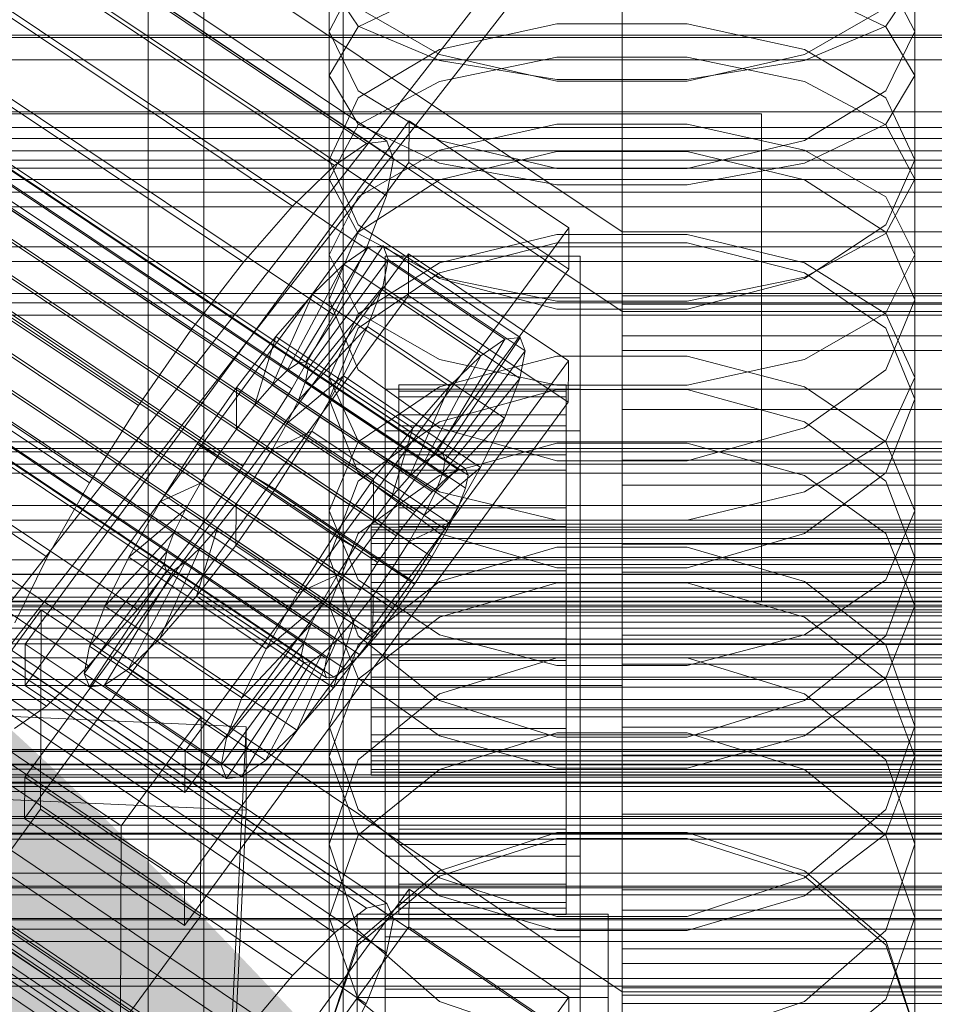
# Model space of a CAD drawing. Header units: millimetres. Extents: x -3490 to 61924, y -72580 to 6847.
# Tile 202 of 256: x -173 to -108, y -33996 to -33925. Entities that reach past the tile are written whole.
import ezdxf

# ---------------------------------------------------------------- set-up
doc = ezdxf.new("R2010")
doc.units = ezdxf.units.MM
for name, color, linetype, lineweight in [('COTAS_O', 1, 'Continuous', 0), ('COTAS_P', 1, 'Continuous', 0), ('frontal_briquetadora', 7, 'Continuous', 0), ('frontal_C01', 7, 'Continuous', 0), ('frontal_C02', 7, 'Continuous', 0), ('frontal_C03', 7, 'Continuous', 0), ('frontal_C11', 7, 'Continuous', 0), ('frontal_dosificador', 7, 'Continuous', 0), ('frontal_secador', 7, 'Continuous', 0)]:
    doc.layers.add(name, color=color, linetype=linetype, lineweight=lineweight)
doc.dimstyles.new('R19_100', dxfattribs={"dimtxt": 250, "dimasz": 150, "dimexe": 150, "dimexo": 80, "dimgap": 100, "dimtad": 1, "dimtih": 1, "dimtoh": 1, "dimdsep": 46, "dimcen": 0.09, "dimadec": 0, "dimazin": 0, "dimtfac": 1, "dimtdec": 4, "dimtofl": 0, "dimtmove": 0, "dimatfit": 3, "dimfxl": 1, "dimtolj": 1, "dimtzin": 0, "dimarcsym": 0})

# ---------------------------------------------------------------- blocks, each defined once
blk = doc.blocks.new('DIM_R29_55')
at = {"layer": 'COTAS_P'}
for p, q in [((-3300, -33120), (-3150, -33075)), ((-60, -33120), (-210, -33075)), ((-3300, -34020), (-3300, -33120)), ((-3300, -33120), (-60, -33120)), ((-3300, -33120), (-3150, -33165)), ((-60, -33120), (-210, -33165)), ((-60, -34020), (-60, -33120))]:
    blk.add_line(p, q, dxfattribs=at)
blk.add_text('3240 P', height=250, dxfattribs=at).set_placement((-1680, -33020))
blk = doc.blocks.new('DIM_R29_57')
at = {"layer": 'COTAS_O'}
for p, q in [((-1725, -33700), (-1575, -33655)), ((1725, -33700), (1575, -33655)), ((-1725, -34400), (-1725, -33700)), ((-1725, -33700), (1725, -33700)), ((-1725, -33700), (-1575, -33745)), ((1725, -33700), (1575, -33745)), ((1725, -34400), (1725, -33700))]:
    blk.add_line(p, q, dxfattribs=at)
blk.add_text('3450 O', height=250, dxfattribs=at).set_placement((0, -33600))
blk = doc.blocks.new('DIM_R29_58')
at = {"layer": 'COTAS_P'}
for p, q in [((-150, -32300), (550, -32300)), ((550, -32300), (505, -32450)), ((550, -34900), (550, -32300)), ((550, -32300), (595, -32450)), ((550, -34900), (505, -34750)), ((550, -34900), (595, -34750)), ((-150, -34900), (550, -34900))]:
    blk.add_line(p, q, dxfattribs=at)
blk.add_text('2600 P', height=250, rotation=90, dxfattribs=at).set_placement((450, -33600))
blk = doc.blocks.new('DIM_R29_60')
at = {"layer": 'COTAS_O'}
for p, q in [((-650, -33700), (50, -33700)), ((50, -33700), (5, -33850)), ((50, -34900), (50, -33700)), ((50, -33700), (95, -33850)), ((50, -34900), (5, -34750)), ((50, -34900), (95, -34750)), ((-650, -34900), (50, -34900))]:
    blk.add_line(p, q, dxfattribs=at)
blk.add_text('1200 O', height=250, rotation=90, dxfattribs=at).set_placement((-50, -34300))
blk = doc.blocks.new('DIM_R29_61')
at = {"layer": 'COTAS_O'}
for p, q in [((-650, -34200), (-500, -34155)), ((650, -34200), (500, -34155)), ((-650, -34900), (-650, -34200)), ((-650, -34200), (650, -34200)), ((-650, -34200), (-500, -34245)), ((650, -34200), (500, -34245)), ((650, -34900), (650, -34200))]:
    blk.add_line(p, q, dxfattribs=at)
blk.add_text('1300 O', height=250, dxfattribs=at).set_placement((0, -34100))

msp = doc.modelspace()

# ---------------------------------------------------------------- linework, layer by layer
at = {"layer": 'frontal_briquetadora'}
for p, q in [((-151, -33929.238), (-151, -33912.608)), ((-109, -33929.238), (-109, -33912.608)), ((-164, -34100), (-164, -33920)), ((-160, -34100), (-160, -33920)), ((-151, -33936.682), (-151, -33920.41)), ((-109, -33936.682), (-109, -33920.41)), ((-148.92, -33922.018), (-151, -33926.087)), ((-109, -33926.087), (-111.08, -33922.018)), ((-160, -33922.563), (-160, -33931.737)), ((-160, -33932.038), (-160, -33922.836)), ((-160, -33932.339), (-160, -33923.11)), ((-148.92, -33925.697), (-151, -33922.627)), ((-148.92, -33925.751), (-143.093, -33922.955)), ((-116.907, -33922.955), (-111.08, -33925.751)), ((-109, -33922.627), (-111.08, -33925.697)), ((-143.094, -33927.741), (-148.92, -33924.402)), ((-111.08, -33924.402), (-116.906, -33927.741)), ((-151, -33929.238), (-148.92, -33925.751)), ((-143.093, -33928.158), (-148.92, -33925.697)), ((-134.674, -33925.528), (-143.094, -33927.39)), ((-125.326, -33925.528), (-134.674, -33925.528)), ((-116.906, -33927.39), (-125.326, -33925.528)), ((-111.08, -33925.697), (-116.907, -33928.158)), ((-111.08, -33925.751), (-109, -33929.238)), ((-151, -33942.099), (-151, -33926.087)), ((-151, -33926.087), (-148.92, -33930.345)), ((-111.08, -33930.345), (-109, -33926.087)), ((-109, -33942.099), (-109, -33926.087)), ((-143.094, -33927.39), (-148.92, -33930.837)), ((-111.08, -33930.837), (-116.906, -33927.39)), ((-134.674, -33929.647), (-143.094, -33927.741)), ((-134.673, -33927.928), (-143.093, -33929.662)), ((-125.327, -33927.928), (-134.673, -33927.928)), ((-116.907, -33929.662), (-125.327, -33927.928)), ((-116.906, -33927.741), (-125.326, -33929.647)), ((-134.673, -33929.524), (-143.093, -33928.158)), ((-116.907, -33928.158), (-125.327, -33929.524)), ((-151, -33929.238), (-148.92, -33932.725)), ((-125.327, -33929.524), (-134.673, -33929.524)), ((-111.08, -33932.725), (-109, -33929.238)), ((-143.093, -33929.662), (-148.92, -33932.786)), ((-125.326, -33929.647), (-134.674, -33929.647)), ((-111.08, -33932.786), (-116.907, -33929.662)), ((-148.92, -33930.837), (-151, -33935.302)), ((-148.92, -33930.345), (-143.094, -33933.895)), ((-116.906, -33933.895), (-111.08, -33930.345)), ((-109, -33935.302), (-111.08, -33930.837)), ((-160, -33931.737), (-160, -33941.791)), ((-160, -33942.119), (-160, -33932.038)), ((-160, -33942.448), (-160, -33932.339)), ((-148.92, -33932.786), (-151, -33936.682)), ((-148.92, -33932.725), (-143.093, -33935.521)), ((-143.093, -33934.597), (-134.673, -33932.744)), ((-134.673, -33932.744), (-125.327, -33932.744)), ((-125.327, -33932.744), (-116.907, -33934.597)), ((-116.907, -33935.521), (-111.08, -33932.725)), ((-109, -33936.682), (-111.08, -33932.786)), ((-143.094, -33933.895), (-134.674, -33935.917)), ((-125.326, -33935.917), (-116.906, -33933.895)), ((-148.92, -33937.935), (-143.093, -33934.597)), ((-143.094, -33936.726), (-134.674, -33934.689)), ((-134.674, -33934.689), (-125.326, -33934.689)), ((-125.326, -33934.689), (-116.906, -33936.726)), ((-116.907, -33934.597), (-111.08, -33937.935)), ((-148.92, -33939.949), (-151, -33935.302)), ((-151, -33950.89), (-151, -33935.302)), ((-143.093, -33935.521), (-134.673, -33937.073)), ((-125.327, -33937.073), (-116.907, -33935.521)), ((-109, -33935.302), (-111.08, -33939.949)), ((-109, -33950.89), (-109, -33935.302)), ((-134.674, -33935.917), (-125.326, -33935.917)), ((-151, -33936.682), (-148.92, -33940.578)), ((-148.92, -33940.485), (-143.094, -33936.726)), ((-134.673, -33937.073), (-125.327, -33937.073)), ((-116.906, -33936.726), (-111.08, -33940.485)), ((-111.08, -33940.578), (-109, -33936.682)), ((-151, -33942.099), (-148.92, -33937.935)), ((-111.08, -33937.935), (-109, -33942.099)), ((-143.094, -33943.808), (-148.92, -33939.949)), ((-111.08, -33939.949), (-116.906, -33943.808)), ((-151, -33945.334), (-148.92, -33940.485)), ((-148.92, -33940.578), (-143.093, -33943.702)), ((-143.093, -33942.681), (-134.673, -33940.653)), ((-134.673, -33940.653), (-125.327, -33940.653)), ((-125.327, -33940.653), (-116.907, -33942.681)), ((-116.907, -33943.702), (-111.08, -33940.578)), ((-111.08, -33940.485), (-109, -33945.334)), ((-134.674, -33941.254), (-143.094, -33943.404)), ((-125.326, -33941.254), (-134.674, -33941.254)), ((-116.906, -33943.404), (-125.326, -33941.254)), ((-160, -33941.791), (-160, -33952.701)), ((-160, -33953.056), (-160, -33942.119)), ((-148.92, -33946.262), (-151, -33942.099)), ((-109, -33942.099), (-111.08, -33946.262)), ((-160, -33953.411), (-160, -33942.448)), ((-148.92, -33946.334), (-143.093, -33942.681)), ((-116.907, -33942.681), (-111.08, -33946.334)), ((-143.094, -33943.404), (-148.92, -33947.367)), ((-111.08, -33947.366), (-116.906, -33943.404)), ((-134.674, -33946.001), (-143.094, -33943.808)), ((-143.093, -33943.702), (-134.673, -33945.436)), ((-125.327, -33945.436), (-116.907, -33943.702)), ((-116.906, -33943.808), (-125.326, -33946.001)), ((-148.92, -33950.361), (-151, -33945.334)), ((-151, -33960.462), (-151, -33945.334)), ((-134.673, -33945.436), (-125.327, -33945.436)), ((-109, -33945.334), (-111.08, -33950.361)), ((-109, -33960.462), (-109, -33945.334)), ((-151, -33950.89), (-148.92, -33946.334)), ((-143.093, -33949.6), (-148.92, -33946.262)), ((-125.326, -33946.001), (-134.674, -33946.001)), ((-111.08, -33946.262), (-116.907, -33949.6)), ((-111.08, -33946.334), (-109, -33950.89)), ((-148.92, -33947.367), (-151, -33952.465)), ((-109, -33952.465), (-111.08, -33947.366)), ((-134.673, -33949.368), (-143.093, -33951.565)), ((-134.673, -33951.453), (-143.093, -33949.6)), ((-125.327, -33949.368), (-134.673, -33949.368)), ((-116.907, -33951.565), (-125.327, -33949.368)), ((-116.907, -33949.6), (-125.327, -33951.453)), ((-143.094, -33954.52), (-148.92, -33950.361)), ((-111.08, -33950.361), (-116.906, -33954.52)), ((-151, -33950.89), (-148.92, -33955.446)), ((-111.08, -33955.446), (-109, -33950.89)), ((-143.093, -33951.565), (-148.92, -33955.525)), ((-134.674, -33951.768), (-143.094, -33954.085)), ((-143.094, -33954.085), (-134.674, -33951.768)), ((-125.326, -33951.768), (-134.674, -33951.768)), ((-125.327, -33951.453), (-134.673, -33951.453)), ((-116.906, -33954.085), (-125.326, -33951.768)), ((-125.326, -33951.768), (-116.906, -33954.085)), ((-111.08, -33955.525), (-116.907, -33951.565)), ((-160, -33952.701), (-160, -33964.438)), ((-151, -33967.266), (-151, -33952.465)), ((-151, -33952.465), (-148.92, -33957.738)), ((-111.08, -33957.738), (-109, -33952.465)), ((-109, -33967.266), (-109, -33952.465)), ((-160, -33964.818), (-160, -33953.056)), ((-160, -33965.199), (-160, -33953.411)), ((-143.094, -33954.085), (-148.92, -33958.344)), ((-148.92, -33958.344), (-143.094, -33954.085)), ((-111.08, -33958.344), (-116.906, -33954.085)), ((-116.906, -33954.085), (-111.08, -33958.344)), ((-134.674, -33956.878), (-143.094, -33954.52)), ((-116.906, -33954.52), (-125.326, -33956.878)), ((-148.92, -33955.525), (-151, -33960.462)), ((-148.92, -33955.446), (-143.093, -33959.099)), ((-143.093, -33957.922), (-134.673, -33955.615)), ((-134.673, -33955.615), (-125.327, -33955.615)), ((-125.327, -33955.615), (-116.907, -33957.922)), ((-116.907, -33959.099), (-111.08, -33955.446)), ((-109, -33960.462), (-111.08, -33955.525)), ((-125.326, -33956.878), (-134.674, -33956.878)), ((-148.92, -33957.738), (-143.094, -33962.092)), ((-116.906, -33962.092), (-111.08, -33957.738)), ((-148.92, -33958.344), (-151, -33963.807)), ((-148.92, -33962.081), (-143.093, -33957.922)), ((-116.907, -33957.922), (-111.08, -33962.081)), ((-109, -33963.807), (-111.08, -33958.344)), ((-143.093, -33959.099), (-134.673, -33961.127)), ((-125.327, -33961.127), (-116.907, -33959.099)), ((-151, -33960.462), (-148.92, -33965.4)), ((-111.08, -33965.4), (-109, -33960.462)), ((-134.673, -33961.127), (-125.327, -33961.127)), ((-151, -33967.266), (-148.92, -33962.081)), ((-143.094, -33962.092), (-134.674, -33964.556)), ((-125.326, -33964.556), (-116.906, -33962.092)), ((-111.08, -33962.081), (-109, -33967.266)), ((-143.094, -33965.539), (-134.674, -33963.061)), ((-134.674, -33963.061), (-125.326, -33963.061)), ((-125.326, -33963.061), (-116.906, -33965.539)), ((-148.92, -33969.438), (-151, -33963.807)), ((-151, -33978.088), (-151, -33963.807)), ((-109, -33963.807), (-111.08, -33969.438)), ((-109, -33978.088), (-109, -33963.807)), ((-160, -33964.438), (-160, -33976.973)), ((-160, -33977.377), (-160, -33964.818)), ((-134.674, -33964.556), (-125.326, -33964.556)), ((-160, -33977.782), (-160, -33965.199)), ((-148.92, -33965.4), (-143.093, -33969.359)), ((-148.92, -33970.084), (-143.094, -33965.539)), ((-116.907, -33969.359), (-111.08, -33965.4)), ((-116.906, -33965.539), (-111.08, -33970.084)), ((-143.093, -33968.093), (-134.673, -33965.624)), ((-134.673, -33965.624), (-125.327, -33965.624)), ((-125.327, -33965.624), (-116.907, -33968.093)), ((-148.92, -33972.452), (-151, -33967.266)), ((-109, -33967.266), (-111.08, -33972.452)), ((-148.92, -33972.541), (-143.093, -33968.093)), ((-116.907, -33968.093), (-111.08, -33972.541)), ((-143.094, -33974.075), (-148.92, -33969.438)), ((-143.093, -33969.359), (-134.673, -33971.557)), ((-125.327, -33971.557), (-116.907, -33969.359)), ((-111.08, -33969.438), (-116.906, -33974.075)), ((-151, -33975.899), (-148.92, -33970.084)), ((-111.08, -33970.084), (-109, -33975.899)), ((-134.674, -33971.009), (-143.094, -33973.591)), ((-125.326, -33971.009), (-134.674, -33971.009)), ((-116.906, -33973.591), (-125.326, -33971.009)), ((-134.673, -33971.557), (-125.327, -33971.557)), ((-151, -33978.088), (-148.92, -33972.541)), ((-143.093, -33976.61), (-148.92, -33972.452)), ((-111.08, -33972.452), (-116.907, -33976.61)), ((-111.08, -33972.541), (-109, -33978.088)), ((-143.094, -33973.591), (-148.92, -33978.321)), ((-111.08, -33978.321), (-116.906, -33973.591)), ((-134.674, -33976.695), (-143.094, -33974.075)), ((-116.906, -33974.075), (-125.326, -33976.695)), ((-148.92, -33981.875), (-151, -33975.899)), ((-151, -33989.624), (-151, -33975.899)), ((-109, -33975.899), (-111.08, -33981.875)), ((-109, -33989.624), (-109, -33975.899)), ((-134.673, -33976.379), (-143.093, -33979.002)), ((-134.673, -33978.918), (-143.093, -33976.61)), ((-125.326, -33976.695), (-134.674, -33976.695)), ((-125.327, -33976.379), (-134.673, -33976.379)), ((-116.907, -33979.002), (-125.327, -33976.379)), ((-116.907, -33976.61), (-125.327, -33978.918)), ((-160, -33976.973), (-160, -33990.272)), ((-160, -33990.7), (-160, -33977.377)), ((-160, -33991.128), (-160, -33977.782)), ((-151, -33978.088), (-148.92, -33983.634)), ((-111.08, -33983.634), (-109, -33978.088)), ((-148.92, -33978.321), (-151, -33984.362)), ((-125.327, -33978.918), (-134.673, -33978.918)), ((-109, -33984.362), (-111.08, -33978.321)), ((-143.093, -33979.002), (-148.92, -33983.729)), ((-111.08, -33983.729), (-116.907, -33979.002)), ((-143.094, -33986.783), (-148.92, -33981.875)), ((-111.08, -33981.875), (-116.906, -33986.783)), ((-148.92, -33983.729), (-151, -33989.624)), ((-148.92, -33983.634), (-143.093, -33988.082)), ((-134.674, -33983.539), (-143.094, -33986.271)), ((-125.326, -33983.539), (-134.674, -33983.539)), ((-116.906, -33986.271), (-125.326, -33983.539)), ((-116.907, -33988.082), (-111.08, -33983.634)), ((-109, -33989.624), (-111.08, -33983.729)), ((-151, -33997.699), (-151, -33984.362)), ((-151, -33984.362), (-148.92, -33990.56)), ((-143.093, -33986.673), (-134.673, -33983.95)), ((-134.673, -33983.95), (-125.327, -33983.95)), ((-125.327, -33983.95), (-116.907, -33986.673)), ((-111.08, -33990.56), (-109, -33984.362)), ((-109, -33997.699), (-109, -33984.362)), ((-143.094, -33986.271), (-148.92, -33991.269)), ((-148.92, -33991.58), (-143.093, -33986.673)), ((-116.907, -33986.673), (-111.08, -33991.58)), ((-111.08, -33991.269), (-116.906, -33986.271)), ((-134.674, -33989.552), (-143.094, -33986.783)), ((-116.906, -33986.783), (-125.326, -33989.552)), ((-143.093, -33988.082), (-134.673, -33990.551)), ((-125.327, -33990.551), (-116.907, -33988.082)), ((-151, -33989.624), (-148.92, -33995.519)), ((-125.326, -33989.552), (-134.674, -33989.552)), ((-111.08, -33995.519), (-109, -33989.624)), ((-160, -33990.272), (-160, -34004.303)), ((-160, -34004.753), (-160, -33990.7)), ((-148.92, -33990.56), (-143.094, -33995.642)), ((-134.673, -33990.551), (-125.327, -33990.551)), ((-116.906, -33995.642), (-111.08, -33990.56)), ((-160, -34005.203), (-160, -33991.128)), ((-148.92, -33991.269), (-151, -33997.637)), ((-151, -33997.699), (-148.92, -33991.58)), ((-109, -33997.637), (-111.08, -33991.269)), ((-111.08, -33991.58), (-109, -33997.699)), ((-148.92, -33995.519), (-143.093, -34000.246)), ((-143.094, -33995.642), (-134.674, -33998.507)), ((-125.326, -33998.507), (-116.906, -33995.642)), ((-116.907, -34000.246), (-111.08, -33995.519))]:
    msp.add_line(p, q, dxfattribs=at)
at = {"layer": 'frontal_C01'}
for p, q in [((-130, -33994.965), (-130, -33732.352)), ((-130, -33738.133), (-130, -34000.746)), ((-331.181, -33864.284), (-146.872, -33988.618)), ((-332.629, -33864.633), (-148.32, -33988.968)), ((-330.692, -33865.373), (-146.383, -33989.708)), ((-334.938, -33866.398), (-150.629, -33990.733)), ((-355.53, -33868.098), (-141.731, -34012.326)), ((-355.017, -33867.974), (-141.218, -34012.202)), ((-331.197, -33867.828), (-146.887, -33992.163)), ((-356.348, -33868.723), (-142.549, -34012.952)), ((-354.844, -33868.36), (-141.045, -34012.589)), ((-355.022, -33869.23), (-141.224, -34013.458)), ((-337.95, -33869.458), (-153.641, -33993.793)), ((-357.415, -33869.808), (-143.617, -34014.036)), ((-355.541, -33870.524), (-141.742, -34014.753)), ((-332.659, -33871.481), (-148.35, -33995.816)), ((-356.363, -33872.155), (-142.565, -34016.383)), ((-341.461, -33873.605), (-157.152, -33997.94)), ((-334.981, -33876.083), (-150.672, -34000.418)), ((-160.922, -34002.891), (-345.231, -33878.556)), ((-338.003, -33881.32), (-153.694, -34005.655)), ((-130, -33994.965), (-228.298, -33928.654)), ((-228.298, -33934.434), (-130, -34000.746)), ((-172.809, -34025.451), (-145.277, -33987.597)), ((-145.289, -33990.293), (-145.277, -33987.597)), ((-145.277, -33987.597), (-133.809, -33995.333)), ((-148.32, -33988.968), (-146.872, -33988.618)), ((-146.872, -33988.618), (-146.383, -33989.708)), ((-150.629, -33990.733), (-148.32, -33988.968)), ((-146.383, -33989.708), (-146.887, -33992.163)), ((-145.289, -33990.293), (-172.821, -34028.147)), ((-153.641, -33993.793), (-150.629, -33990.733)), ((-133.821, -33998.029), (-145.289, -33990.293)), ((-146.887, -33992.163), (-148.35, -33995.816)), ((-157.152, -33997.94), (-153.641, -33993.793)), ((-130, -34257.579), (-130, -33994.965)), ((0, -33994.965), (-130, -33994.965)), ((-133.809, -33995.333), (-161.341, -34033.188)), ((-148.35, -33995.816), (-150.672, -34000.418)), ((-133.809, -33995.333), (-133.821, -33998.029))]:
    msp.add_line(p, q, dxfattribs=at)
at = {"layer": 'frontal_C02'}
for p, q in [((-130, -33940.443), (-130, -33649.948)), ((-130, -33655.678), (-130, -33946.173)), ((-332.629, -33810.853), (-148.32, -33934.108)), ((-331.181, -33810.695), (-146.872, -33933.95)), ((-330.692, -33811.978), (-146.383, -33935.233)), ((-334.938, -33812.44), (-150.629, -33935.695)), ((-356.348, -33815.102), (-142.549, -33958.077)), ((-355.53, -33814.539), (-141.731, -33957.515)), ((-355.017, -33814.483), (-141.218, -33957.459)), ((-354.844, -33814.938), (-141.045, -33957.913)), ((-331.197, -33814.614), (-146.887, -33937.869)), ((-337.95, -33815.35), (-153.641, -33938.604)), ((-357.415, -33816.133), (-143.617, -33959.108)), ((-355.022, -33815.872), (-141.224, -33958.847)), ((-355.541, -33817.222), (-141.742, -33960.197)), ((-358.659, -33817.561), (-144.861, -33960.537)), ((-332.659, -33818.423), (-148.35, -33941.678)), ((-146.196, -33962.266), (-359.995, -33819.291)), ((-356.363, -33818.895), (-142.565, -33961.871)), ((-341.461, -33819.382), (-157.152, -33942.637)), ((-357.434, -33820.779), (-143.635, -33963.754)), ((-361.332, -33821.203), (-147.533, -33964.178)), ((-358.68, -33822.743), (-144.881, -33965.719)), ((-362.578, -33823.168), (-148.779, -33966.143)), ((-334.981, -33823.147), (-150.672, -33946.401)), ((-160.922, -33947.518), (-345.231, -33824.263)), ((-360.017, -33824.656), (-146.218, -33967.631)), ((-363.648, -33825.051), (-149.85, -33968.027)), ((-361.352, -33826.385), (-147.554, -33969.361)), ((-364.471, -33826.725), (-150.672, -33969.7)), ((-362.596, -33827.814), (-148.798, -33970.789)), ((-364.989, -33828.075), (-151.191, -33971.05)), ((-338.003, -33828.462), (-153.694, -33951.717)), ((-365.168, -33829.009), (-151.369, -33971.984)), ((-363.664, -33828.845), (-149.865, -33971.82)), ((-364.995, -33829.463), (-151.196, -33972.439)), ((-364.482, -33829.407), (-150.683, -33972.383)), ((-349.002, -33829.66), (-164.693, -33952.915)), ((-341.52, -33834.007), (-157.211, -33957.262)), ((-352.519, -33835.205), (-168.21, -33958.46)), ((-345.291, -33839.404), (-160.982, -33962.659)), ((-355.541, -33840.521), (-171.232, -33963.775)), ((-349.061, -33844.285), (-164.752, -33967.54)), ((-352.572, -33848.318), (-168.263, -33971.572)), ((-355.584, -33851.227), (-171.275, -33974.481)), ((-130, -33940.443), (-228.298, -33874.707)), ((-228.298, -33880.437), (-130, -33946.173)), ((-172.809, -33970.016), (-145.277, -33932.493)), ((-145.289, -33935.474), (-145.277, -33932.493)), ((-145.277, -33932.493), (-133.809, -33940.162)), ((-150.629, -33935.695), (-148.32, -33934.108)), ((-148.32, -33934.108), (-146.872, -33933.95)), ((-146.872, -33933.95), (-146.383, -33935.233)), ((-145.289, -33935.474), (-172.821, -33972.996)), ((-153.641, -33938.604), (-150.629, -33935.695)), ((-146.383, -33935.233), (-146.887, -33937.869)), ((-133.821, -33943.143), (-145.289, -33935.474)), ((-146.887, -33937.869), (-148.35, -33941.678)), ((-157.152, -33942.637), (-153.641, -33938.604)), ((-133.809, -33940.162), (-161.341, -33977.685)), ((-133.809, -33940.162), (-133.821, -33943.143)), ((-130, -34230.937), (-130, -33940.443)), ((0, -33940.443), (-130, -33940.443)), ((-152.686, -33949.789), (-147.143, -33941.467)), ((-147.143, -33941.467), (-148.226, -33941.585)), ((-147.143, -33941.467), (-137.313, -33948.041)), ((-146.777, -33942.427), (-147.143, -33941.467)), ((-172.847, -33979.553), (-145.315, -33942.031)), ((-153.199, -33949.845), (-148.226, -33941.585)), ((-148.35, -33941.678), (-150.672, -33946.401)), ((-148.226, -33941.585), (-149.953, -33942.773)), ((-148.226, -33941.585), (-138.396, -33948.159)), ((-147, -33945.185), (-147, -33942.205)), ((-147, -33942.205), (-133, -33942.205)), ((-147, -33988.023), (-147, -33942.205)), ((-145.327, -33945.011), (-145.315, -33942.031)), ((-145.315, -33942.031), (-133.847, -33949.7)), ((-133, -33942.205), (-133, -33945.185)), ((-133, -33942.205), (-133, -33988.023)), ((-160.922, -33947.518), (-157.152, -33942.637)), ((-154.017, -33950.408), (-149.953, -33942.773)), ((-152.513, -33950.244), (-146.777, -33942.427)), ((-149.953, -33942.773), (-152.207, -33944.949)), ((-149.953, -33942.773), (-140.123, -33949.346)), ((-147.155, -33944.399), (-146.777, -33942.427)), ((-146.777, -33942.427), (-136.948, -33949)), ((-161.353, -33980.665), (-133.821, -33943.143)), ((-145.327, -33945.011), (-172.859, -33982.534)), ((-155.085, -33951.439), (-152.207, -33944.949)), ((-152.207, -33944.949), (-154.833, -33947.965)), ((-152.692, -33951.178), (-147.155, -33944.399)), ((-152.207, -33944.949), (-142.377, -33951.522)), ((-148.249, -33947.248), (-147.155, -33944.399)), ((-147.155, -33944.399), (-137.325, -33950.972)), ((-133.859, -33952.68), (-145.327, -33945.011)), ((-130, -33946.173), (-130, -33945.04)), ((-130, -33945.04), (-130, -33945.636)), ((-130, -33945.04), (130, -33945.04)), ((-133, -33945.185), (-147, -33945.185)), ((-147, -33945.185), (-147, -33991.004)), ((-133, -33991.004), (-133, -33945.185)), ((-130, -33945.636), (-130, -33947.921)), ((-130, -33945.636), (130, -33945.636)), ((-150.672, -33946.401), (-153.694, -33951.717)), ((-130, -33946.173), (-130, -34236.667)), ((-130, -33946.173), (0, -33946.173)), ((-130, -33948.958), (-130, -33946.173)), ((-130, -33946.173), (130, -33946.173)), ((-164.693, -33952.915), (-160.922, -33947.518)), ((-153.21, -33952.528), (-148.249, -33947.248)), ((-149.985, -33950.781), (-148.249, -33947.248)), ((-148.249, -33947.248), (-138.419, -33953.822)), ((-154.833, -33947.965), (-157.653, -33951.616)), ((-156.329, -33952.867), (-154.833, -33947.965)), ((-154.833, -33947.965), (-145.003, -33954.539)), ((-138.396, -33948.159), (-143.369, -33956.419)), ((-137.313, -33948.041), (-142.856, -33956.363)), ((-140.123, -33949.346), (-138.396, -33948.159)), ((-138.396, -33948.159), (-137.313, -33948.041)), ((-137.313, -33948.041), (-136.948, -33949)), ((-130, -33947.921), (-130, -33951.739)), ((-130, -33947.921), (130, -33947.921)), ((-136.948, -33949), (-142.683, -33956.818)), ((-136.948, -33949), (-137.325, -33950.972)), ((-130, -33953.206), (-130, -33948.958)), ((-130, -33948.958), (130, -33948.958)), ((-133.847, -33949.7), (-161.379, -33987.222)), ((-154.017, -33950.408), (-153.199, -33949.845)), ((-153.199, -33949.845), (-152.686, -33949.789)), ((-143.369, -33956.419), (-153.199, -33949.845)), ((-142.856, -33956.363), (-152.686, -33949.789)), ((-152.686, -33949.789), (-152.513, -33950.244)), ((-140.123, -33949.346), (-144.188, -33956.981)), ((-142.377, -33951.522), (-140.123, -33949.346)), ((-133.847, -33949.7), (-133.859, -33952.68)), ((-155.085, -33951.439), (-154.017, -33950.408)), ((-144.188, -33956.981), (-154.017, -33950.408)), ((-152.513, -33950.244), (-152.692, -33951.178)), ((-142.683, -33956.818), (-152.513, -33950.244)), ((-154.033, -33954.201), (-149.985, -33950.781)), ((-152.692, -33951.178), (-153.21, -33952.528)), ((-142.862, -33957.752), (-152.692, -33951.178)), ((-152.246, -33954.757), (-149.985, -33950.781)), ((-149.985, -33950.781), (-140.156, -33957.355)), ((-137.325, -33950.972), (-142.862, -33957.752)), ((-137.325, -33950.972), (-138.419, -33953.822)), ((-157.653, -33951.616), (-160.474, -33955.654)), ((-157.653, -33951.616), (-157.665, -33954.597)), ((-147.823, -33958.19), (-157.653, -33951.616)), ((-153.694, -33951.717), (-157.211, -33957.262)), ((-156.329, -33952.867), (-155.085, -33951.439)), ((-145.255, -33958.012), (-155.085, -33951.439)), ((-147, -33954.723), (-147, -33951.742)), ((-147, -33951.742), (-133, -33951.742)), ((-147, -33997.561), (-147, -33951.742)), ((-146, -33961.426), (-146, -33951.434)), ((-146, -33951.434), (-146, -33951.88)), ((-146, -33951.434), (-134, -33951.434)), ((-146, -33952.282), (-146, -33951.434)), ((-146, -33961.637), (-146, -33951.88)), ((-146, -33951.88), (-146, -33953.59)), ((-146, -33951.88), (-134, -33951.88)), ((-142.377, -33951.522), (-145.255, -33958.012)), ((-145.003, -33954.539), (-142.377, -33951.522)), ((-134, -33951.88), (-134, -33951.434)), ((-134, -33951.434), (-134, -33961.426)), ((-134, -33951.434), (-134, -33952.282)), ((-134, -33953.59), (-134, -33951.88)), ((-134, -33951.88), (-134, -33961.637)), ((-133, -33951.742), (-133, -33954.723)), ((-133, -33951.742), (-133, -33997.561)), ((-130, -33951.739), (-130, -33956.831)), ((-130, -33951.739), (130, -33951.739)), ((-161.391, -33990.203), (-133.859, -33952.68)), ((-153.21, -33952.528), (-154.033, -33954.201)), ((-143.38, -33959.101), (-153.21, -33952.528)), ((-146, -33961.828), (-146, -33952.282)), ((-146, -33952.282), (-134, -33952.282)), ((-146, -33954.366), (-146, -33952.282)), ((-134, -33952.282), (-134, -33961.828)), ((-134, -33952.282), (-134, -33954.366)), ((-168.21, -33958.46), (-164.693, -33952.915)), ((-157.665, -33954.597), (-156.329, -33952.867)), ((-146.499, -33959.441), (-156.329, -33952.867)), ((-130, -33958.627), (-130, -33953.206)), ((-130, -33953.206), (130, -33953.206)), ((-154.033, -33954.201), (-155.103, -33956.085)), ((-144.203, -33960.775), (-154.033, -33954.201)), ((-146, -33962.447), (-146, -33953.59)), ((-146, -33953.59), (-146, -33956.446)), ((-146, -33953.59), (-134, -33953.59)), ((-138.419, -33953.822), (-143.38, -33959.101)), ((-138.419, -33953.822), (-140.156, -33957.355)), ((-134, -33956.446), (-134, -33953.59)), ((-134, -33953.59), (-134, -33962.447)), ((-159.001, -33956.509), (-157.665, -33954.597)), ((-157.665, -33954.597), (-147.835, -33961.171)), ((-155.103, -33956.085), (-152.246, -33954.757)), ((-154.877, -33958.905), (-152.246, -33954.757)), ((-152.246, -33954.757), (-142.416, -33961.331)), ((-147.823, -33958.19), (-145.003, -33954.539)), ((-133, -33954.723), (-147, -33954.723)), ((-147, -33954.723), (-147, -34000.541)), ((-145.003, -33954.539), (-146.499, -33959.441)), ((-146, -33962.815), (-146, -33954.366)), ((-146, -33954.366), (-134, -33954.366)), ((-146, -33957.543), (-146, -33954.366)), ((-134, -33954.366), (-134, -33962.815)), ((-134, -33954.366), (-134, -33957.543)), ((-133, -34000.541), (-133, -33954.723)), ((-160.474, -33955.654), (-163.105, -33959.802)), ((-159.001, -33956.509), (-160.474, -33955.654)), ((-160.474, -33955.654), (-150.644, -33962.227)), ((-155.103, -33956.085), (-156.35, -33958.05)), ((-145.274, -33962.658), (-155.103, -33956.085)), ((-142.856, -33956.363), (-143.369, -33956.419)), ((-142.683, -33956.818), (-142.856, -33956.363)), ((-160.247, -33958.474), (-159.001, -33956.509)), ((-149.171, -33963.083), (-159.001, -33956.509)), ((-146, -33963.8), (-146, -33956.446)), ((-146, -33956.446), (-146, -33960.254)), ((-146, -33956.446), (-134, -33956.446)), ((-144.188, -33956.981), (-145.255, -33958.012)), ((-143.369, -33956.419), (-144.188, -33956.981)), ((-142.862, -33957.752), (-142.683, -33956.818)), ((-134, -33960.254), (-134, -33956.446)), ((-134, -33956.446), (-134, -33963.8)), ((-130, -33956.831), (-130, -33962.848)), ((-130, -33956.831), (130, -33956.831)), ((-157.211, -33957.262), (-160.982, -33962.659)), ((-146, -33964.32), (-146, -33957.543)), ((-146, -33957.543), (-134, -33957.543)), ((-146, -33961.598), (-146, -33957.543)), ((-140.156, -33957.355), (-144.203, -33960.775)), ((-143.38, -33959.101), (-142.862, -33957.752)), ((-142.549, -33958.077), (-141.731, -33957.515)), ((-140.156, -33957.355), (-142.416, -33961.331)), ((-141.731, -33957.515), (-141.218, -33957.459)), ((-141.218, -33957.459), (-141.045, -33957.913)), ((-134, -33957.543), (-134, -33964.32)), ((-134, -33957.543), (-134, -33961.598)), ((-171.232, -33963.775), (-168.21, -33958.46)), ((-160.247, -33958.474), (-163.105, -33959.802)), ((-161.318, -33960.358), (-160.247, -33958.474)), ((-150.417, -33965.048), (-160.247, -33958.474)), ((-156.35, -33958.05), (-157.686, -33959.962)), ((-156.35, -33958.05), (-154.877, -33958.905)), ((-146.52, -33964.623), (-156.35, -33958.05)), ((-150.644, -33962.227), (-147.823, -33958.19)), ((-147.835, -33961.171), (-147.823, -33958.19)), ((-145.255, -33958.012), (-146.499, -33959.441)), ((-143.617, -33959.108), (-142.549, -33958.077)), ((-141.045, -33957.913), (-141.224, -33958.847)), ((-157.698, -33962.942), (-154.877, -33958.905)), ((-154.877, -33958.905), (-145.047, -33965.479)), ((-144.861, -33960.537), (-143.617, -33959.108)), ((-144.203, -33960.775), (-143.38, -33959.101)), ((-141.224, -33958.847), (-141.742, -33960.197)), ((-130, -33964.852), (-130, -33958.627)), ((-130, -33958.627), (130, -33958.627)), ((-163.105, -33959.802), (-165.365, -33963.778)), ((-163.105, -33959.802), (-153.275, -33966.375)), ((-146.499, -33959.441), (-147.835, -33961.171)), ((-161.318, -33960.358), (-165.365, -33963.778)), ((-162.14, -33962.031), (-161.318, -33960.358)), ((-151.488, -33966.931), (-161.318, -33960.358)), ((-157.686, -33959.962), (-159.022, -33961.691)), ((-157.686, -33959.962), (-157.698, -33962.942)), ((-147.856, -33966.536), (-157.686, -33959.962)), ((-146.196, -33962.266), (-144.861, -33960.537)), ((-146, -33965.604), (-146, -33960.254)), ((-146, -33960.254), (-146, -33964.756)), ((-146, -33960.254), (-134, -33960.254)), ((-141.742, -33960.197), (-142.565, -33961.871)), ((-134, -33964.756), (-134, -33960.254)), ((-134, -33960.254), (-134, -33965.604)), ((-147.835, -33961.171), (-149.171, -33963.083)), ((-145.274, -33962.658), (-144.203, -33960.775)), ((-159.022, -33961.691), (-160.518, -33966.594)), ((-159.022, -33961.691), (-160.266, -33963.12)), ((-149.192, -33968.265), (-159.022, -33961.691)), ((-148, -33961.828), (-148, -33961.426)), ((-148, -33961.426), (-148, -33961.637)), ((-148, -33961.426), (148, -33961.426)), ((-148, -33961.637), (-148, -33962.447)), ((-148, -33961.637), (148, -33961.637)), ((-148, -33962.815), (-148, -33961.828)), ((-148, -33961.828), (148, -33961.828)), ((-146, -33961.637), (-146, -33961.426)), ((-134, -33961.426), (-146, -33961.426)), ((-146, -33961.426), (-146, -33961.828)), ((-146, -33966.241), (-146, -33961.598)), ((-146, -33961.598), (-134, -33961.598)), ((-146, -33966.255), (-146, -33961.598)), ((-146, -33962.447), (-146, -33961.637)), ((-134, -33961.637), (-146, -33961.637)), ((-134, -33961.828), (-146, -33961.828)), ((-146, -33961.828), (-146, -33962.815)), ((-142.416, -33961.331), (-145.274, -33962.658)), ((-142.416, -33961.331), (-145.047, -33965.479)), ((-142.565, -33961.871), (-143.635, -33963.754)), ((-134, -33961.426), (-134, -33961.637)), ((-134, -33961.828), (-134, -33961.426)), ((-134, -33961.598), (-134, -33966.241)), ((-134, -33961.598), (-134, -33966.255)), ((-134, -33961.637), (-134, -33962.447)), ((-134, -33962.815), (-134, -33961.828)), ((-162.14, -33962.031), (-167.102, -33967.311)), ((-160.982, -33962.659), (-164.752, -33967.54)), ((-162.659, -33963.381), (-162.14, -33962.031)), ((-152.311, -33968.605), (-162.14, -33962.031)), ((-153.275, -33966.375), (-150.644, -33962.227)), ((-150.644, -33962.227), (-149.171, -33963.083)), ((-148, -33962.447), (-148, -33963.8)), ((-148, -33962.447), (148, -33962.447)), ((-147.533, -33964.178), (-146.196, -33962.266)), ((-146.52, -33964.623), (-145.274, -33962.658)), ((-146, -33963.8), (-146, -33962.447)), ((-134, -33962.447), (-146, -33962.447)), ((-134, -33962.447), (-134, -33963.8)), ((-162.659, -33963.381), (-168.196, -33970.16)), ((-160.266, -33963.12), (-163.144, -33969.61)), ((-162.837, -33964.315), (-162.659, -33963.381)), ((-152.829, -33969.955), (-162.659, -33963.381)), ((-160.266, -33963.12), (-161.333, -33964.151)), ((-160.518, -33966.594), (-157.698, -33962.942)), ((-150.436, -33969.694), (-160.266, -33963.12)), ((-157.698, -33962.942), (-147.868, -33969.516)), ((-149.171, -33963.083), (-150.417, -33965.048)), ((-148, -33964.32), (-148, -33962.815)), ((-148, -33962.815), (148, -33962.815)), ((-134, -33962.815), (-146, -33962.815)), ((-146, -33962.815), (-146, -33964.32)), ((-134, -33964.32), (-134, -33962.815)), ((-130, -33962.848), (-130, -33969.381)), ((130, -33962.848), (-130, -33962.848)), ((-173.554, -33968.499), (-171.232, -33963.775)), ((-165.365, -33963.778), (-167.102, -33967.311)), ((-165.365, -33963.778), (-155.535, -33970.351)), ((-148, -33963.8), (-148, -33965.604)), ((-148, -33963.8), (148, -33963.8)), ((-146, -33965.604), (-146, -33963.8)), ((-134, -33963.8), (-146, -33963.8)), ((-143.635, -33963.754), (-144.881, -33965.719)), ((-134, -33963.8), (-134, -33965.604)), ((-162.837, -33964.315), (-168.573, -33972.132)), ((-162.664, -33964.769), (-168.208, -33973.092)), ((-162.151, -33964.714), (-167.125, -33972.974)), ((-161.333, -33964.151), (-165.397, -33971.786)), ((-162.664, -33964.769), (-162.837, -33964.315)), ((-153.008, -33970.889), (-162.837, -33964.315)), ((-162.151, -33964.714), (-162.664, -33964.769)), ((-152.835, -33971.343), (-162.664, -33964.769)), ((-161.333, -33964.151), (-162.151, -33964.714)), ((-152.321, -33971.287), (-162.151, -33964.714)), ((-151.503, -33970.725), (-161.333, -33964.151)), ((-148.779, -33966.143), (-147.533, -33964.178)), ((-148, -33966.241), (-148, -33964.32)), ((-148, -33964.32), (148, -33964.32)), ((-147.856, -33966.536), (-146.52, -33964.623)), ((-145.047, -33965.479), (-146.52, -33964.623)), ((-134, -33964.32), (-146, -33964.32)), ((-146, -33964.32), (-146, -33966.241)), ((-146, -33964.756), (-146, -33967.736)), ((-134, -33964.756), (-146, -33964.756)), ((-146, -33964.756), (-146, -33969.643)), ((-134, -33966.241), (-134, -33964.32)), ((-134, -33967.736), (-134, -33964.756)), ((-134, -33969.643), (-134, -33964.756)), ((-153.275, -33966.375), (-150.417, -33965.048)), ((-150.417, -33965.048), (-151.488, -33966.931)), ((-145.047, -33965.479), (-147.868, -33969.516)), ((-130, -33971.456), (-130, -33964.852)), ((-130, -33964.852), (130, -33964.852)), ((-149.85, -33968.027), (-148.779, -33966.143)), ((-148, -33965.604), (-148, -33967.736)), ((-148, -33965.604), (148, -33965.604)), ((-148, -33968.446), (-148, -33966.241)), ((-148, -33966.241), (148, -33966.241)), ((-144.881, -33965.719), (-146.218, -33967.631)), ((-146, -33967.736), (-146, -33965.604)), ((-134, -33965.604), (-146, -33965.604)), ((-134, -33966.241), (-146, -33966.241)), ((-146, -33966.241), (-146, -33968.446)), ((-134, -33965.604), (-134, -33967.736)), ((-134, -33968.446), (-134, -33966.241)), ((-163.144, -33969.61), (-160.518, -33966.594)), ((-160.518, -33966.594), (-150.688, -33973.167)), ((-155.535, -33970.351), (-153.275, -33966.375)), ((-155.535, -33970.351), (-151.488, -33966.931)), ((-151.488, -33966.931), (-152.311, -33968.605)), ((-149.192, -33968.265), (-147.856, -33966.536)), ((-147.868, -33969.516), (-147.856, -33966.536)), ((-146, -33968.446), (-146, -33966.255)), ((-146, -33966.255), (-134, -33966.255)), ((-146, -33971.194), (-146, -33966.255)), ((-134, -33966.255), (-134, -33968.446)), ((-134, -33966.255), (-134, -33971.194)), ((430, -33967.57), (-430, -33967.57)), ((-177.394, -33975.375), (-171.658, -33967.558)), ((-171.715, -33981.864), (-171.658, -33967.558)), ((-171.658, -33967.558), (-160.19, -33975.227)), ((-164.752, -33967.54), (-168.263, -33971.572)), ((-167.102, -33967.311), (-168.196, -33970.16)), ((-167.102, -33967.311), (-157.272, -33973.884)), ((-146.218, -33967.631), (-147.554, -33969.361)), ((-150.688, -33973.167), (-149.192, -33968.265)), ((-150.672, -33969.7), (-149.85, -33968.027)), ((-150.436, -33969.694), (-149.192, -33968.265)), ((-148, -33967.736), (-148, -33970.051)), ((148, -33967.736), (-148, -33967.736)), ((-146, -33967.736), (-134, -33967.736)), ((-146, -33970.051), (-146, -33967.736)), ((-134, -33967.736), (-134, -33970.051)), ((-157.272, -33973.884), (-152.311, -33968.605)), ((-152.311, -33968.605), (-152.829, -33969.955)), ((-148, -33970.786), (-148, -33968.446)), ((-148, -33968.446), (148, -33968.446)), ((-134, -33968.446), (-146, -33968.446)), ((-146, -33968.446), (-146, -33970.786)), ((-134, -33970.786), (-134, -33968.446)), ((-165.397, -33971.786), (-163.144, -33969.61)), ((-163.144, -33969.61), (-153.314, -33976.184)), ((-153.314, -33976.184), (-150.436, -33969.694)), ((-151.503, -33970.725), (-150.436, -33969.694)), ((-151.191, -33971.05), (-150.672, -33969.7)), ((-147.868, -33969.516), (-150.688, -33973.167)), ((-147.554, -33969.361), (-148.798, -33970.789)), ((-146, -33970.051), (-146, -33969.643)), ((-146, -33969.643), (-146, -33974.582)), ((-146, -33969.643), (-134, -33969.643)), ((-134, -33974.582), (-134, -33969.643)), ((-134, -33969.643), (-134, -33970.051)), ((-130, -33969.381), (-130, -33975.985)), ((-130, -33969.381), (130, -33969.381)), ((-172.809, -33970.016), (-172.821, -33972.996)), ((-161.341, -33977.685), (-172.809, -33970.016)), ((-168.196, -33970.16), (-168.573, -33972.132)), ((-168.196, -33970.16), (-158.366, -33976.734)), ((-158.366, -33976.734), (-152.829, -33969.955)), ((-157.272, -33973.884), (-155.535, -33970.351)), ((-152.829, -33969.955), (-153.008, -33970.889)), ((-148, -33970.051), (-148, -33972.391)), ((-148, -33970.051), (148, -33970.051)), ((-146, -33972.391), (-146, -33970.051)), ((-134, -33970.051), (-146, -33970.051)), ((-134, -33970.051), (-134, -33972.391)), ((-158.743, -33978.706), (-153.008, -33970.889)), ((-155.567, -33978.36), (-151.503, -33970.725)), ((-153.008, -33970.889), (-152.835, -33971.343)), ((-152.321, -33971.287), (-151.503, -33970.725)), ((-151.369, -33971.984), (-151.191, -33971.05)), ((-148.798, -33970.789), (-149.865, -33971.82)), ((-148, -33973.101), (-148, -33970.786)), ((-148, -33970.786), (148, -33970.786)), ((-146, -33970.786), (-146, -33971.194)), ((-134, -33970.786), (-146, -33970.786)), ((-146, -33970.786), (-146, -33973.101)), ((-134, -33971.194), (-134, -33970.786)), ((-134, -33973.101), (-134, -33970.786)), ((-168.263, -33971.572), (-171.275, -33974.481)), ((-167.125, -33972.974), (-165.397, -33971.786)), ((-165.397, -33971.786), (-155.567, -33978.36)), ((-158.378, -33979.665), (-152.835, -33971.343)), ((-157.295, -33979.547), (-152.321, -33971.287)), ((-152.835, -33971.343), (-152.321, -33971.287)), ((-149.865, -33971.82), (-150.683, -33972.383)), ((-146, -33971.194), (-134, -33971.194)), ((-146, -33976.081), (-146, -33971.194)), ((-134, -33971.194), (-134, -33976.081)), ((-130, -33977.989), (-130, -33971.456)), ((-130, -33971.456), (130, -33971.456)), ((430, -33972.57), (-430, -33972.57)), ((-168.573, -33972.132), (-168.208, -33973.092)), ((-168.573, -33972.132), (-158.743, -33978.706)), ((-151.196, -33972.439), (-151.369, -33971.984)), ((-150.683, -33972.383), (-151.196, -33972.439)), ((-148, -33972.391), (-148, -33974.596)), ((-148, -33972.391), (148, -33972.391)), ((-146, -33974.596), (-146, -33972.391)), ((-146, -33972.391), (-146, -33974.582)), ((-134, -33972.391), (-146, -33972.391)), ((-134, -33974.582), (-134, -33972.391)), ((-134, -33972.391), (-134, -33974.596)), ((-172.821, -33972.996), (-161.353, -33980.665)), ((-168.208, -33973.092), (-167.125, -33972.974)), ((-168.208, -33973.092), (-158.378, -33979.665)), ((-167.125, -33972.974), (-157.295, -33979.547)), ((-150.688, -33973.167), (-153.314, -33976.184)), ((-148, -33975.233), (-148, -33973.101)), ((-148, -33973.101), (148, -33973.101)), ((-146, -33973.101), (-146, -33976.081)), ((-134, -33973.101), (-146, -33973.101)), ((-146, -33973.101), (-146, -33975.233)), ((-134, -33976.081), (-134, -33973.101)), ((-134, -33975.233), (-134, -33973.101)), ((-158.366, -33976.734), (-157.272, -33973.884)), ((-171.275, -33974.481), (-173.584, -33976.069)), ((-148, -33974.596), (-148, -33976.517)), ((-148, -33974.596), (148, -33974.596)), ((-146, -33974.582), (-146, -33979.239)), ((-146, -33974.582), (-134, -33974.582)), ((-146, -33976.517), (-146, -33974.596)), ((-146, -33974.596), (-146, -33979.239)), ((-134, -33974.596), (-146, -33974.596)), ((-134, -33979.239), (-134, -33974.582)), ((-134, -33979.239), (-134, -33974.596)), ((-134, -33974.596), (-134, -33976.517)), ((-165.926, -33983.044), (-177.394, -33975.375)), ((-174.943, -33975.168), (-156.962, -33975.961)), ((-160.19, -33975.227), (-165.926, -33983.044)), ((-160.19, -33975.227), (-160.247, -33989.534)), ((-148, -33977.037), (-148, -33975.233)), ((-148, -33975.233), (148, -33975.233)), ((-146, -33975.233), (-146, -33980.583)), ((-134, -33975.233), (-146, -33975.233)), ((-146, -33975.233), (-146, -33977.037)), ((-134, -33980.583), (-134, -33975.233)), ((-134, -33977.037), (-134, -33975.233)), ((-156.962, -33975.961), (-159.83, -34035.227)), ((-156.962, -33975.961), (-156.962, -33981.923)), ((-146, -33976.081), (-134, -33976.081)), ((-146, -33980.583), (-146, -33976.081)), ((-134, -33976.081), (-134, -33980.583)), ((-130, -33975.985), (-130, -33982.21)), ((-130, -33975.985), (130, -33975.985)), ((-158.743, -33978.706), (-158.366, -33976.734)), ((-153.314, -33976.184), (-155.567, -33978.36)), ((-148, -33976.517), (-148, -33978.022)), ((-148, -33976.517), (148, -33976.517)), ((-146, -33978.022), (-146, -33976.517)), ((-146, -33976.517), (-146, -33983.294)), ((-134, -33976.517), (-146, -33976.517)), ((-134, -33983.294), (-134, -33976.517)), ((-134, -33976.517), (-134, -33978.022)), ((-148, -33978.39), (-148, -33977.037)), ((-148, -33977.037), (148, -33977.037)), ((-146, -33977.037), (-146, -33984.391)), ((-134, -33977.037), (-146, -33977.037)), ((-146, -33977.037), (-146, -33978.39)), ((-134, -33984.391), (-134, -33977.037)), ((-134, -33978.39), (-134, -33977.037)), ((-161.353, -33980.665), (-161.341, -33977.685)), ((-148, -33978.022), (-148, -33979.009)), ((-148, -33978.022), (148, -33978.022)), ((-146, -33979.009), (-146, -33978.022)), ((-146, -33978.022), (-146, -33986.471)), ((-134, -33978.022), (-146, -33978.022)), ((-134, -33986.471), (-134, -33978.022)), ((-134, -33978.022), (-134, -33979.009)), ((-130, -33984.006), (-130, -33977.989)), ((-130, -33977.989), (130, -33977.989)), ((-158.378, -33979.665), (-158.743, -33978.706)), ((-155.567, -33978.36), (-157.295, -33979.547)), ((-148, -33979.2), (-148, -33978.39)), ((-148, -33978.39), (148, -33978.39)), ((-146, -33978.39), (-146, -33987.247)), ((-134, -33978.39), (-146, -33978.39)), ((-146, -33978.39), (-146, -33979.2)), ((-134, -33987.247), (-134, -33978.39)), ((-134, -33979.2), (-134, -33978.39)), ((-172.847, -33979.553), (-172.859, -33982.534)), ((-161.379, -33987.222), (-172.847, -33979.553)), ((-157.295, -33979.547), (-158.378, -33979.665)), ((-148, -33979.009), (-148, -33979.411)), ((-148, -33979.009), (148, -33979.009)), ((-148, -33979.411), (-148, -33979.2)), ((-148, -33979.2), (148, -33979.2)), ((-148, -33979.411), (148, -33979.411)), ((-146, -33979.411), (-146, -33979.009)), ((-146, -33979.009), (-146, -33988.555)), ((-134, -33979.009), (-146, -33979.009)), ((-146, -33979.2), (-146, -33988.957)), ((-134, -33979.2), (-146, -33979.2)), ((-146, -33979.2), (-146, -33979.411)), ((-146, -33979.239), (-146, -33983.294)), ((-146, -33979.239), (-134, -33979.239)), ((-146, -33979.411), (-146, -33989.403)), ((-134, -33979.411), (-146, -33979.411)), ((-134, -33988.555), (-134, -33979.009)), ((-134, -33979.009), (-134, -33979.411)), ((-134, -33988.957), (-134, -33979.2)), ((-134, -33979.411), (-134, -33979.2)), ((-134, -33983.294), (-134, -33979.239)), ((-134, -33989.403), (-134, -33979.411)), ((-146, -33980.583), (-134, -33980.583)), ((-146, -33984.391), (-146, -33980.583)), ((-134, -33980.583), (-134, -33984.391)), ((-156.962, -33981.923), (-174.943, -33981.13)), ((-171.715, -33981.864), (-177.451, -33989.682)), ((-160.247, -33989.534), (-171.715, -33981.864)), ((-159.83, -34041.189), (-156.962, -33981.923)), ((-130, -33982.21), (-130, -33987.631)), ((-130, -33982.21), (130, -33982.21)), ((-172.859, -33982.534), (-161.391, -33990.203)), ((-165.983, -33997.351), (-165.926, -33983.044)), ((-146, -33983.294), (-146, -33986.471)), ((-146, -33983.294), (-134, -33983.294)), ((-134, -33986.471), (-134, -33983.294)), ((-146, -33984.391), (-134, -33984.391)), ((-146, -33987.247), (-146, -33984.391)), ((-134, -33984.391), (-134, -33987.247)), ((-130, -33989.098), (-130, -33984.006)), ((-130, -33984.006), (130, -33984.006)), ((-147, -33999.526), (-147, -33985.22)), ((-147, -33985.22), (-133, -33985.22)), ((-147, -33994.765), (-147, -33985.22)), ((-133, -33985.22), (-133, -33999.526)), ((-133, -33985.22), (-133, -33994.765)), ((-146, -33986.471), (-146, -33988.555)), ((-146, -33986.471), (-134, -33986.471)), ((-134, -33988.555), (-134, -33986.471)), ((-161.391, -33990.203), (-161.379, -33987.222)), ((-146, -33987.247), (-134, -33987.247)), ((-146, -33988.957), (-146, -33987.247)), ((-134, -33987.247), (-134, -33988.957)), ((-133, -33988.023), (-147, -33988.023)), ((-147, -33988.023), (-147, -33991.004)), ((-133, -33991.004), (-133, -33988.023)), ((-130, -33987.631), (-130, -33991.879)), ((-130, -33987.631), (130, -33987.631)), ((-146, -33988.555), (-146, -33989.403)), ((-146, -33988.555), (-134, -33988.555)), ((-134, -33989.403), (-134, -33988.555)), ((-165.983, -33997.351), (-160.247, -33989.534)), ((-149, -33995.354), (-149, -33989.393)), ((-149, -33989.393), (-131, -33989.393)), ((-149, -34034.829), (-149, -33989.393)), ((-146, -33988.957), (-134, -33988.957)), ((-146, -33989.403), (-146, -33988.957)), ((-146, -33989.403), (-134, -33989.403)), ((-134, -33988.957), (-134, -33989.403)), ((-131, -33989.393), (-131, -33995.354)), ((-131, -33989.393), (-131, -34034.829)), ((-130, -33992.916), (-130, -33989.098)), ((-130, -33989.098), (130, -33989.098)), ((-177.451, -33989.682), (-165.983, -33997.351)), ((-147, -33991.004), (-133, -33991.004)), ((-130, -33991.879), (-130, -33994.664)), ((-130, -33991.879), (130, -33991.879)), ((-130, -33995.201), (-130, -33992.916)), ((-130, -33992.916), (130, -33992.916)), ((-133, -33994.765), (-147, -33994.765)), ((-147, -33994.765), (-147, -34009.072)), ((-133, -34009.072), (-133, -33994.765)), ((-130, -33994.664), (-130, -33995.797)), ((-130, -33994.664), (130, -33994.664)), ((-131, -33995.354), (-149, -33995.354)), ((-149, -34040.79), (-149, -33995.354)), ((-131, -34040.79), (-131, -33995.354)), ((-130, -33995.797), (-130, -33995.201)), ((-130, -33995.201), (130, -33995.201)), ((-130, -33995.797), (130, -33995.797))]:
    msp.add_line(p, q, dxfattribs=at)
at = {"layer": 'frontal_C03'}
for p, q in [((-1500, -33926.351), (1500, -33926.351)), ((-1250, -33926.526), (1250, -33926.526)), ((-1250, -33928.123), (1250, -33928.123)), ((-1250, -33931.843), (1250, -33931.843)), ((-1250, -33932.972), (1250, -33932.972)), ((1250, -33933.77), (-1250, -33933.77)), ((1250, -33934.652), (-1250, -33934.652)), ((-1250, -33935.31), (1250, -33935.31)), ((-1250, -33935.894), (1250, -33935.894)), ((-1250, -33936.692), (1250, -33936.692)), ((1250, -33937.613), (-1250, -33937.613)), ((-1250, -33938.67), (1250, -33938.67)), ((1250, -33941.522), (-1250, -33941.522)), ((1250, -33942.579), (-1250, -33942.579)), ((1250, -33944.887), (-1250, -33944.887)), ((1250, -33945.54), (-1250, -33945.54)), ((1250, -33946.422), (-1250, -33946.422)), ((-1500, -33955.526), (1500, -33955.526)), ((1250, -33956.228), (-1250, -33956.228)), ((1250, -33957.109), (-1250, -33957.109)), ((1250, -33957.763), (-1250, -33957.763)), ((1250, -33960.07), (-1250, -33960.07)), ((-1250, -33961.128), (1250, -33961.128)), ((1250, -33963.98), (-1250, -33963.98)), ((1250, -33965.037), (-1250, -33965.037)), ((1500, -33966.934), (-1500, -33966.934)), ((1500, -33967.219), (-1500, -33967.219)), ((1250, -33967.345), (-1250, -33967.345)), ((1250, -33967.998), (-1250, -33967.998)), ((1250, -33968.879), (-1250, -33968.879)), ((-1500, -33978.628), (1500, -33978.628)), ((1250, -33978.686), (-1250, -33978.686)), ((1250, -33979.567), (-1250, -33979.567)), ((1250, -33980.221), (-1250, -33980.221)), ((1250, -33982.528), (-1250, -33982.528)), ((-1250, -33983.585), (1250, -33983.585)), ((1250, -33986.437), (-1250, -33986.437)), ((1250, -33987.495), (-1250, -33987.495)), ((1250, -33989.802), (-1250, -33989.802)), ((1250, -33990.456), (-1250, -33990.456)), ((1250, -33991.337), (-1250, -33991.337))]:
    msp.add_line(p, q, dxfattribs=at)
at = {"layer": 'frontal_C11'}
for p, q in [((-3240, -33932), (-120, -33932)), ((-120, -33967), (-120, -33932)), ((-3300, -33967), (-60, -33967)), ((-3240, -33967), (-120, -33967)), ((-3300, -33970), (-60, -33970)), ((-3230, -33970), (-130, -33970)), ((-130, -33973), (-130, -33970)), ((-3230, -33973), (-130, -33973)), ((-3200, -33973), (-160, -33973)), ((-800, -33973), (-160, -33973)), ((-160, -34140), (-160, -33973)), ((-160, -33979), (-160, -33973)), ((-3200, -33979), (-160, -33979)), ((-800, -33979), (-160, -33979))]:
    msp.add_line(p, q, dxfattribs=at)
at = {"layer": 'frontal_dosificador'}
msp.add_line((-150, -34000), (-150, -33900), dxfattribs=at)
at = {"layer": 'frontal_secador'}
for p, q in [((413, -33215), (-431.48, -34297.08)), ((407, -33225), (-422.12, -34288.52)), ((-1250, -33956), (1250, -33956)), ((-1250, -33962), (1250, -33962)), ((-1250, -33965), (1250, -33965)), ((1250, -33966), (-1250, -33966)), ((-1250, -33966.659), (1250, -33966.659)), ((1250, -33969.659), (-1250, -33969.659)), ((-1250, -33971), (1250, -33971)), ((1250, -33974), (-1250, -33974)), ((-1250, -33974.728), (1250, -33974.728)), ((-1250, -33977.588), (1250, -33977.588)), ((1250, -33977.611), (-1250, -33977.611)), ((1250, -33977.728), (-1250, -33977.728)), ((-1250, -33979.387), (1250, -33979.387)), ((1250, -33979.918), (-1250, -33979.918)), ((-1250, -33980), (1250, -33980)), ((1250, -33980.588), (-1250, -33980.588)), ((1250, -33982.387), (-1250, -33982.387)), ((1250, -33983), (-1250, -33983)), ((-1250, -33983.65), (1250, -33983.65)), ((1250, -33984), (-1250, -33984)), ((1250, -33987.382), (-1250, -33987.382)), ((-1250, -33988), (1250, -33988)), ((1250, -33989.689), (-1250, -33989.689)), ((1250, -33994), (-1250, -33994)), ((1250, -33994.545), (-1250, -33994.545))]:
    msp.add_line(p, q, dxfattribs=at)

# ---------------------------------------------------------------- dimensions: what is measured, and where the dimension line sits
at = {"layer": 'COTAS_O'}
for p1, p2, distance, picture, middle in [((-650, -34900), (-650, -33700), -700, 'DIM_R29_60', (50, -34300)), ((-1725, -34400), (1725, -34400), 700, 'DIM_R29_57', (0, -33700)), ((-650, -34900), (650, -34900), 700, 'DIM_R29_61', (0, -34200))]:
    dim = msp.add_aligned_dim(p1=p1, p2=p2, distance=distance, text='<> O', dimstyle='R19_100', dxfattribs=at)
    dim.commit()
    dim.dimension.update_dxf_attribs({"geometry": picture, "text_midpoint": middle})
at = {"layer": 'COTAS_P'}
for p1, p2, distance, picture, middle in [((-150, -34900), (-150, -32300), -700, 'DIM_R29_58', (550, -33600)), ((-3300, -34020), (-60, -34020), 900, 'DIM_R29_55', (-1680, -33120))]:
    dim = msp.add_aligned_dim(p1=p1, p2=p2, distance=distance, text='<> P', dimstyle='R19_100', dxfattribs=at)
    dim.commit()
    dim.dimension.update_dxf_attribs({"geometry": picture, "text_midpoint": middle})

doc.saveas('drawing.dxf')
